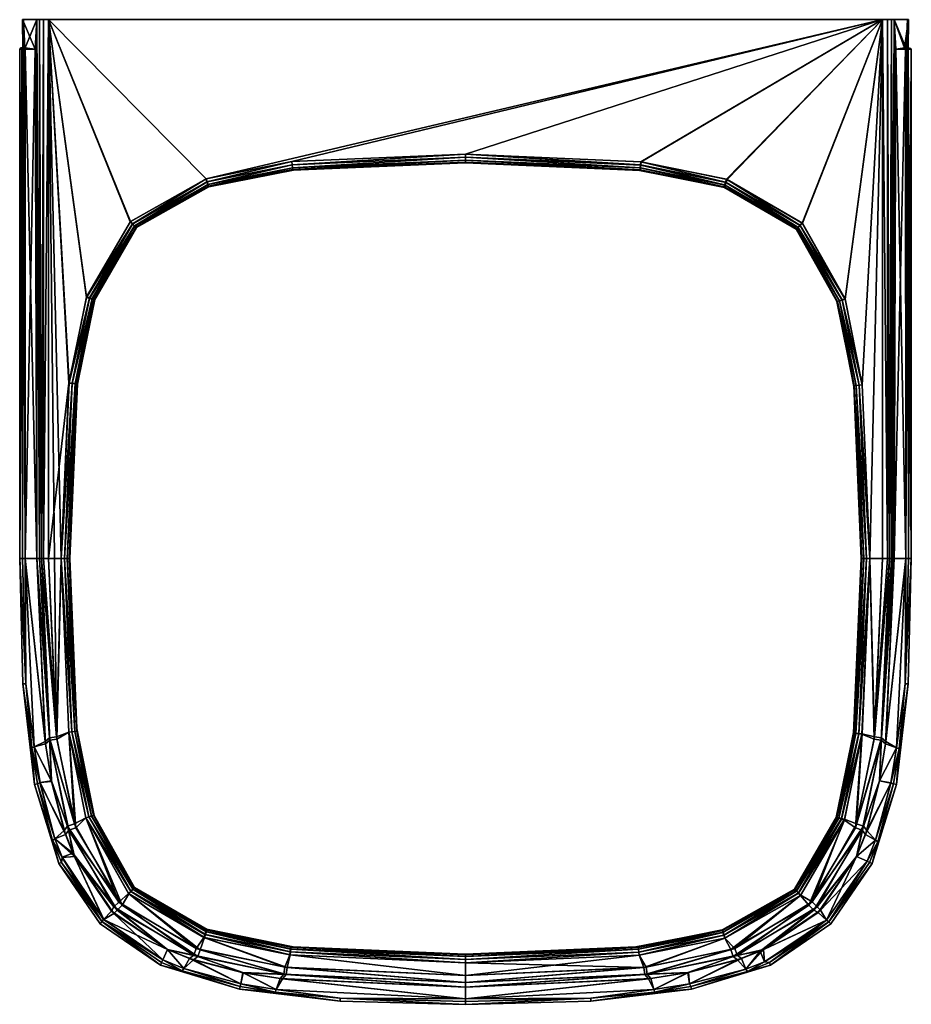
# Model space of a CAD drawing. Header units: centimetres. Extents: x -5.3 to 5.3, y -5.8 to 5.8.
import ezdxf

# ---------------------------------------------------------------- set-up
doc = ezdxf.new("R2010")
doc.units = ezdxf.units.CM
doc.layers.get('0').update_dxf_attribs({"true_color": 0x5890e1})

msp = doc.modelspace()

# ---------------------------------------------------------------- meshes
at = {"color": 21, "true_color": 0xe39999}
mesh = msp.add_polyface(dxfattribs=at)
corners = [(-4.575, 1.512, 81.655), (-4.578, 1.486, 78.345), (-4.375, 2.498, 78.345), (-4.665, -0.547, 81.655), (-5.256, -0.547, 80), (-5.222, -0.547, 81.178), (-5.233, 5.452, 80.972), (-4.917, 5.804, 81.756), (-4.766, -0.547, 81.756), (-4.674, 1.524, 81.756), (-5.073, 5.457, 81.619), (-5.19, -0.547, 81.326), (-5.056, -0.547, 81.664), (-4.766, -0.547, 78.244), (-4.917, -0.547, 78.244), (-4.675, 1.52, 78.244), (-4.917, 5.804, 78.244), (-5.19, -0.547, 78.674), (-5.19, 5.456, 78.674), (-5.056, -0.547, 78.336), (-4.372, 2.506, 81.655), (-3.881, 3.352, 78.345), (-4.823, -2.651, 81.756), (-4.665, -0.547, 78.345), (-4.695, -0.547, 78.274), (-4.729, -0.547, 78.251), (-4.604, 1.511, 78.274), (-4.917, -0.547, 81.756), (-5.221, 5.456, 78.82), (-5.222, -0.547, 78.822), (-4.582, 1.509, 78.308), (-4.382, 2.5, 78.308), (-4.729, -0.547, 81.749), (-4.695, -0.547, 81.726), (-4.604, 1.515, 81.726), (-5.184, -2.024, 81.178), (-4.582, 1.513, 81.692), (-4.379, 2.509, 81.692), (-4.4, 2.515, 81.726), (-4.403, 2.507, 78.274), (-3.888, 3.355, 78.308), (-5.184, -2.024, 78.822), (-5, -0.547, 78.269), (-5.023, -0.547, 78.288), (-5.023, 5.804, 78.288), (-5.023, -0.547, 81.712), (-5, -0.547, 81.731), (-5.023, 5.804, 81.712), (-5.211, 5.456, 81.253), (-5.208, 5.456, 78.731), (-4.638, 1.515, 78.251), (-4.638, 1.519, 81.749), (-4.435, 2.517, 78.251), (-4.432, 2.526, 81.749), (-4.672, -0.547, 78.308), (-4.672, -0.547, 81.692), (-5.056, 5.804, 81.664), (-5.056, 5.804, 78.336), (-4.974, -0.547, 78.256), (-4.974, -0.547, 81.744), (-4.974, 5.804, 81.744), (-4.974, 5.804, 78.256), (-4.467, 2.537, 81.756), (-4.47, 2.528, 78.244)]
mesh.append_faces([[corners[k] for k in face] for face in [(0, 1, 2), (3, 1, 0), (4, 5, 6), (7, 8, 9), (10, 11, 12), (13, 14, 15), (16, 15, 14), (17, 18, 19), (20, 2, 21), (7, 22, 8), (3, 23, 1), (24, 25, 26), (20, 0, 2), (7, 27, 22), (4, 28, 29), (30, 24, 26), (30, 26, 31), (32, 33, 34), (5, 4, 35), (36, 37, 34), (34, 33, 36), (38, 34, 37), (31, 26, 39), (40, 31, 39), (29, 41, 4), (42, 43, 44), (45, 46, 47), (5, 35, 11), (48, 5, 11), (29, 17, 41), (17, 29, 49), (26, 25, 50), (39, 26, 50), (51, 32, 34), (38, 51, 34), (39, 50, 52), (53, 51, 38), (54, 24, 30), (33, 55, 36), (56, 12, 45), (57, 43, 19), (16, 14, 58), (36, 55, 0), (0, 20, 36), (37, 36, 20), (1, 30, 2), (1, 54, 30), (30, 31, 2), (21, 2, 31), (59, 27, 7), (8, 32, 51), (25, 13, 50), (52, 50, 15), (50, 13, 15), (23, 54, 1), (55, 3, 0), (46, 59, 60), (58, 42, 61), (9, 53, 62), (52, 15, 63), (8, 51, 9), (51, 53, 9)]], dxfattribs={"color": 21})
mesh = msp.add_polyface(dxfattribs=at)
corners = [(-4.675, 1.52, 78.244), (-4.917, 5.804, 78.244), (-4.47, 2.528, 78.244), (-5.256, -0.547, 80), (-5.255, 5.458, 80), (-5.221, 5.456, 78.82), (-4.974, 5.804, 78.256), (-5.222, 5.804, 78.822), (-5.212, 5.804, 81.253), (-5.056, 5.804, 78.336), (-5.056, -0.547, 78.336), (-5.073, 5.458, 78.381), (-4.917, 5.804, 81.756), (-4.467, 2.537, 81.756), (-3.951, 3.425, 81.756), (-5.212, 5.47, 81.178), (-5.056, -0.547, 81.664), (-5.056, 5.804, 81.664), (-5.073, 5.457, 81.619), (-3.954, 3.422, 78.244), (-5.22, 5.473, 79.196), (-4.674, 1.524, 81.756), (-5.195, 5.466, 81.298), (-5.233, 5.452, 80.972), (-5.241, 5.472, 80), (-3.885, 3.358, 81.692), (-4.4, 2.515, 81.726), (-4.379, 2.509, 81.692), (-3.888, 3.355, 78.308), (-4.403, 2.507, 78.274), (-3.904, 3.371, 78.274), (-3.901, 3.374, 81.726), (-4.974, -0.547, 81.744), (-4.974, 5.804, 81.744), (-5.197, 5.47, 78.734), (-5.19, 5.456, 78.674), (-5, -0.547, 78.269), (-5.023, 5.804, 78.288), (-5.222, -0.547, 78.822), (-5.208, 5.456, 78.731), (-5.211, 5.456, 81.253), (-5.222, -0.547, 81.178), (-5.22, 5.458, 81.178), (-5.023, -0.547, 81.712), (-5.023, 5.804, 81.712), (-5.199, 5.452, 81.3), (-5.19, -0.547, 81.326), (-4.435, 2.517, 78.251), (-4.432, 2.526, 81.749), (-4.974, -0.547, 78.256), (-3.925, 3.398, 81.749), (-3.928, 3.395, 78.251), (-5, -0.547, 81.731), (-5.023, -0.547, 78.288), (-4.372, 2.506, 81.655), (-5.19, -0.547, 78.674)]
mesh.append_faces([[corners[k] for k in face] for face in [(0, 1, 2), (3, 4, 5), (6, 7, 8), (9, 10, 11), (12, 13, 14), (7, 15, 8), (16, 17, 18), (19, 2, 1), (7, 9, 11), (7, 20, 15), (12, 21, 13), (6, 8, 17), (8, 22, 17), (3, 23, 4), (20, 24, 15), (25, 26, 27), (28, 29, 30), (31, 26, 25), (32, 12, 33), (6, 33, 12), (7, 11, 34), (10, 35, 11), (6, 9, 7), (36, 37, 6), (38, 5, 39), (7, 34, 5), (8, 15, 40), (41, 40, 42), (17, 43, 44), (6, 17, 44), (34, 11, 35), (5, 34, 39), (4, 42, 15), (15, 42, 40), (18, 45, 46), (17, 22, 18), (30, 29, 47), (26, 31, 48), (1, 49, 6), (50, 48, 31), (30, 47, 51), (6, 44, 33), (52, 33, 44), (9, 37, 53), (6, 37, 9), (24, 20, 5), (7, 5, 20), (46, 45, 40), (8, 40, 22), (54, 25, 27), (24, 4, 15), (5, 4, 24), (34, 35, 39), (35, 55, 39), (23, 42, 4), (41, 42, 23), (22, 45, 18), (40, 45, 22), (48, 50, 13), (51, 47, 2), (13, 50, 14), (51, 2, 19)]], dxfattribs={"color": 21})
mesh = msp.add_polyface(dxfattribs=at)
corners = [(4.917, 5.804, 78.244), (-3.058, 3.929, 78.244), (-4.917, 5.804, 78.244), (4.917, 5.804, 81.756), (-4.917, 5.804, 81.756), (-3.059, 3.928, 81.756), (-4.974, 5.804, 78.256), (-3.951, 3.425, 81.756), (-3.885, 3.358, 81.692), (-3.881, 3.352, 78.345), (-3.028, 3.833, 81.655), (-3.954, 3.422, 78.244), (-3.027, 3.833, 78.345), (-4.372, 2.506, 81.655), (0, 4.118, 81.655), (-2.037, 4.03, 81.655), (-2.007, 4.033, 78.345), (0, 4.118, 78.345), (-2.049, 4.13, 81.756), (-3.031, 3.84, 81.692), (-2.041, 4.059, 81.726), (-3.037, 3.861, 81.726), (-3.888, 3.355, 78.308), (-3.036, 3.861, 78.274), (-3.029, 3.84, 78.308), (-2.04, 4.059, 78.274), (-2.038, 4.037, 81.692), (0, 4.147, 81.726), (-2.037, 4.037, 78.308), (0, 4.147, 78.274), (0, 4.182, 81.749), (-3.904, 3.371, 78.274), (0, 4.182, 78.251), (-3.901, 3.374, 81.726), (-2.045, 4.093, 81.749), (-3.048, 3.893, 81.749), (-3.047, 3.894, 78.251), (-2.044, 4.093, 78.251), (0, 4.125, 81.692), (0, 4.125, 78.308), (-3.925, 3.398, 81.749), (-3.928, 3.395, 78.251), (-4.382, 2.5, 78.308), (-2.048, 4.13, 78.244), (0, 4.218, 81.756), (0, 4.218, 78.244)]
mesh.append_faces([[corners[k] for k in face] for face in [(0, 1, 2), (3, 4, 5), (6, 4, 3), (4, 7, 5), (8, 9, 10), (11, 2, 1), (9, 12, 10), (8, 13, 9), (14, 15, 16), (15, 12, 16), (14, 16, 17), (15, 10, 12), (3, 5, 18), (19, 20, 21), (8, 19, 21), (22, 23, 24), (23, 25, 24), (26, 20, 19), (26, 27, 20), (28, 24, 25), (25, 29, 28), (27, 30, 20), (31, 23, 22), (32, 29, 25), (8, 21, 33), (21, 34, 35), (33, 21, 35), (36, 37, 23), (23, 31, 36), (20, 30, 34), (21, 20, 34), (37, 32, 25), (23, 37, 25), (38, 27, 26), (6, 0, 2), (29, 39, 28), (33, 35, 40), (41, 36, 31), (15, 26, 10), (15, 38, 26), (26, 19, 10), (8, 10, 19), (28, 39, 16), (16, 12, 28), (12, 9, 24), (24, 28, 12), (14, 38, 15), (9, 42, 22), (22, 24, 9), (35, 18, 5), (40, 35, 5), (43, 36, 1), (36, 41, 1), (40, 5, 7), (30, 44, 34), (35, 34, 18), (34, 44, 18), (45, 32, 37), (45, 37, 43), (37, 36, 43), (1, 41, 11), (39, 17, 16)]], dxfattribs={"color": 21})
mesh = msp.add_polyface(dxfattribs=at)
corners = [(0, 4.118, 81.655), (2.033, 4.031, 78.345), (2.059, 4.027, 81.655), (0, 4.118, 78.345), (4.917, 5.804, 78.244), (2.067, 4.128, 78.244), (0, 4.218, 78.244), (4.917, 5.804, 81.756), (0, 4.218, 81.756), (2.071, 4.127, 81.756), (-4.974, 5.804, 78.256), (5.212, 5.804, 81.253), (5.222, 5.804, 78.822), (3.054, 3.825, 81.655), (3.045, 3.828, 78.345), (3.899, 3.334, 78.345), (-2.049, 4.13, 81.756), (-2.048, 4.13, 78.244), (-3.058, 3.929, 78.244), (3.076, 3.923, 78.244), (5.056, 5.804, 78.336), (3.085, 3.92, 81.756), (5.056, 5.804, 81.664), (4.974, 5.804, 81.744), (4.974, 5.804, 78.256), (0, 4.147, 81.726), (2.06, 4.034, 81.692), (2.063, 4.057, 81.726), (3.056, 3.831, 81.692), (2.056, 4.035, 78.308), (2.059, 4.057, 78.274), (3.047, 3.834, 78.308), (0, 4.147, 78.274), (3.905, 3.338, 81.692), (3.063, 3.853, 81.726), (3.902, 3.341, 78.308), (3.054, 3.856, 78.274), (0, 4.182, 81.749), (0, 4.182, 78.251), (5.023, 5.804, 81.712), (5.023, 5.804, 78.288), (2.063, 4.091, 78.251), (2.067, 4.09, 81.749), (3.064, 3.888, 78.251), (3.918, 3.357, 78.274), (3.921, 3.354, 81.726), (3.073, 3.885, 81.749), (0, 4.125, 81.692), (0, 4.125, 78.308), (3.942, 3.381, 78.251), (3.945, 3.377, 81.749)]
mesh.append_faces([[corners[k] for k in face] for face in [(0, 1, 2), (0, 3, 1), (4, 5, 6), (7, 8, 9), (10, 11, 12), (13, 14, 15), (7, 16, 8), (4, 17, 18), (4, 19, 5), (2, 1, 14), (10, 12, 20), (13, 2, 14), (7, 9, 21), (4, 6, 17), (10, 22, 11), (10, 7, 23), (10, 24, 4), (25, 26, 27), (26, 28, 27), (29, 30, 31), (29, 32, 30), (33, 34, 28), (34, 27, 28), (35, 31, 36), (31, 30, 36), (25, 27, 37), (32, 38, 30), (10, 39, 22), (10, 20, 40), (30, 38, 41), (36, 30, 41), (42, 27, 34), (37, 27, 42), (36, 41, 43), (44, 36, 43), (34, 45, 46), (46, 42, 34), (25, 47, 26), (48, 32, 29), (10, 40, 24), (10, 23, 39), (47, 2, 26), (26, 2, 13), (13, 28, 26), (33, 28, 13), (1, 29, 14), (1, 48, 29), (15, 14, 31), (29, 31, 14), (0, 2, 47), (15, 31, 35), (43, 5, 19), (49, 43, 19), (9, 46, 21), (46, 50, 21), (8, 37, 42), (38, 6, 41), (9, 42, 46), (9, 8, 42), (43, 41, 5), (41, 6, 5), (3, 48, 1)]], dxfattribs={"color": 21})
mesh = msp.add_polyface(dxfattribs=at)
corners = [(5.256, -0.547, 80), (5.221, 5.456, 78.82), (5.256, 5.454, 80), (4.917, 5.804, 78.244), (4.476, 2.51, 78.244), (3.969, 3.406, 78.244), (3.905, 3.338, 81.692), (3.054, 3.825, 81.655), (3.899, 3.334, 78.345), (4.917, 5.804, 81.756), (3.085, 3.92, 81.756), (3.972, 3.403, 81.756), (3.076, 3.923, 78.244), (5.212, 5.804, 81.253), (5.212, 5.47, 81.178), (5.222, 5.804, 78.822), (5.056, 5.804, 81.664), (5.056, -0.547, 81.664), (5.073, 5.457, 81.619), (4.476, 2.512, 81.756), (4.38, 2.481, 81.655), (5.056, 5.804, 78.336), (5.073, 5.458, 78.381), (5.056, -0.547, 78.336), (5.221, 5.471, 79.048), (4.677, 1.501, 78.244), (5.177, 5.472, 78.679), (4.677, 1.501, 81.756), (5.195, 5.466, 81.298), (5.251, 5.466, 80), (5.222, -0.547, 81.178), (5.22, 5.458, 81.178), (4.974, -0.547, 81.744), (4.974, 5.804, 81.744), (4.974, -0.547, 78.256), (4.974, 5.804, 78.256), (3.918, 3.357, 78.274), (4.408, 2.489, 78.274), (3.902, 3.341, 78.308), (3.054, 3.856, 78.274), (3.921, 3.354, 81.726), (3.063, 3.853, 81.726), (4.408, 2.49, 81.726), (5.215, 5.466, 78.802), (5.189, 5.458, 78.674), (5.214, 5.452, 78.761), (5.19, -0.547, 78.674), (5.211, 5.456, 81.255), (5.023, 5.804, 81.712), (5.023, -0.547, 81.712), (5.023, 5.804, 78.288), (5.042, -0.547, 78.311), (5.199, 5.452, 81.3), (5.19, -0.547, 81.326), (4.441, 2.499, 78.251), (3.073, 3.885, 81.749), (3.945, 3.377, 81.749), (4.441, 2.5, 81.749), (3.064, 3.888, 78.251), (3.942, 3.381, 78.251), (5, -0.547, 78.269), (5, -0.547, 81.731), (5.222, -0.547, 78.822), (4.387, 2.482, 78.308)]
mesh.append_faces([[corners[k] for k in face] for face in [(0, 1, 2), (3, 4, 5), (6, 7, 8), (9, 10, 11), (3, 5, 12), (13, 14, 15), (16, 17, 18), (9, 11, 19), (6, 8, 20), (21, 22, 23), (15, 14, 24), (3, 25, 4), (21, 15, 26), (9, 19, 27), (16, 28, 13), (14, 29, 24), (30, 2, 31), (9, 32, 33), (34, 3, 35), (36, 37, 38), (38, 39, 36), (40, 41, 6), (6, 42, 40), (15, 43, 26), (44, 45, 46), (43, 44, 26), (44, 23, 22), (13, 47, 14), (31, 47, 30), (16, 48, 49), (50, 21, 51), (2, 1, 24), (15, 24, 1), (52, 18, 53), (16, 18, 28), (37, 36, 54), (47, 31, 14), (29, 14, 31), (21, 26, 22), (22, 26, 44), (55, 40, 56), (40, 57, 56), (36, 58, 59), (59, 54, 36), (60, 35, 50), (61, 48, 33), (13, 28, 47), (53, 47, 52), (45, 44, 1), (62, 45, 1), (38, 63, 8), (29, 2, 24), (2, 29, 31), (1, 44, 43), (15, 1, 43), (18, 52, 28), (28, 52, 47), (56, 57, 19), (54, 59, 4), (10, 56, 11), (56, 19, 11), (4, 59, 5), (59, 12, 5)]], dxfattribs={"color": 21})
mesh = msp.add_polyface(dxfattribs=at)
corners = [(4.665, -0.547, 81.655), (4.577, 1.49, 81.655), (4.581, 1.46, 78.345), (4.917, 5.804, 78.244), (4.917, -0.547, 78.244), (4.766, -0.547, 78.244), (5.222, -0.547, 81.178), (5.256, -0.547, 80), (5.256, 5.454, 80), (4.917, 5.804, 81.756), (4.677, 1.501, 81.756), (4.766, -0.547, 81.756), (3.899, 3.334, 78.345), (4.381, 2.48, 78.345), (4.38, 2.481, 81.655), (5.189, 5.458, 78.674), (5.19, -0.547, 78.674), (5.056, -0.547, 78.336), (5.19, -0.547, 81.326), (5.073, 5.457, 81.619), (5.056, -0.547, 81.664), (4.917, -0.547, 81.756), (4.665, -0.547, 78.345), (4.677, 1.501, 78.244), (4.974, -0.547, 78.256), (4.974, -0.547, 81.744), (5.222, -0.547, 78.822), (5.221, 5.456, 78.82), (4.695, -0.547, 81.726), (4.729, -0.547, 81.749), (4.606, 1.493, 81.726), (5.184, -2.024, 81.178), (4.729, -0.547, 78.251), (4.695, -0.547, 78.274), (4.607, 1.493, 78.274), (4.584, 1.491, 81.692), (4.387, 2.483, 81.692), (4.584, 1.49, 78.308), (4.387, 2.482, 78.308), (4.408, 2.49, 81.726), (3.905, 3.338, 81.692), (4.408, 2.489, 78.274), (3.902, 3.341, 78.308), (5, -0.547, 81.731), (5.023, -0.547, 81.712), (5.023, 5.804, 81.712), (5.042, -0.547, 78.311), (5, -0.547, 78.269), (5.023, 5.804, 78.288), (5.211, 5.456, 81.255), (5.214, 5.452, 78.761), (4.64, 1.497, 81.749), (4.64, 1.497, 78.251), (3.921, 3.354, 81.726), (4.441, 2.5, 81.749), (4.441, 2.499, 78.251), (4.672, -0.547, 81.692), (4.672, -0.547, 78.308), (5.056, 5.804, 81.664), (5.056, 5.804, 78.336), (4.974, 5.804, 81.744), (4.974, 5.804, 78.256), (4.476, 2.512, 81.756), (4.476, 2.51, 78.244)]
mesh.append_faces([[corners[k] for k in face] for face in [(0, 1, 2), (3, 4, 5), (6, 7, 8), (9, 10, 11), (12, 13, 14), (15, 16, 17), (18, 19, 20), (11, 21, 9), (1, 13, 2), (0, 2, 22), (3, 5, 23), (1, 14, 13), (24, 4, 3), (9, 21, 25), (7, 26, 27), (28, 29, 30), (7, 6, 31), (32, 33, 34), (28, 30, 35), (30, 36, 35), (34, 33, 37), (37, 38, 34), (39, 40, 36), (36, 30, 39), (41, 34, 38), (42, 41, 38), (43, 44, 45), (46, 47, 48), (6, 18, 31), (18, 6, 49), (16, 50, 26), (30, 29, 51), (39, 30, 51), (41, 52, 34), (52, 32, 34), (53, 39, 54), (39, 51, 54), (55, 52, 41), (28, 35, 56), (33, 57, 37), (58, 44, 20), (56, 35, 1), (14, 1, 35), (14, 35, 36), (36, 40, 14), (2, 13, 37), (37, 57, 2), (13, 12, 38), (38, 37, 13), (29, 11, 51), (5, 32, 52), (56, 1, 0), (46, 59, 17), (25, 43, 60), (47, 24, 61), (54, 10, 62), (23, 55, 63), (5, 52, 23), (52, 55, 23), (51, 11, 10), (54, 51, 10), (57, 22, 2)]], dxfattribs={"color": 21})
mesh = msp.add_polyface(dxfattribs=at)
corners = [(-4.665, -0.547, 78.345), (-4.581, -2.554, 81.655), (-4.581, -2.554, 78.345), (-4.665, -0.547, 81.655), (-4.766, -0.547, 81.756), (-4.823, -2.651, 81.756), (-4.677, -2.596, 81.756), (-4.956, -2.705, 81.664), (-5.19, -0.547, 81.326), (-5.084, -2.768, 81.326), (-5.114, -2.78, 81.178), (-5.184, -2.024, 81.178), (-5.219, -2.026, 80), (-4.381, -3.575, 78.345), (-4.952, -2.734, 78.336), (-5.084, -2.768, 78.674), (-5.19, -0.547, 78.674), (-5.08, -3.211, 80), (-5.114, -2.78, 78.822), (-4.917, -0.547, 78.244), (-4.766, -0.547, 78.244), (-4.819, -2.679, 78.244), (-5.056, -0.547, 78.336), (-5.056, -0.547, 81.664), (-5.184, -2.024, 78.822), (-4.584, -2.585, 78.308), (-4.387, -3.577, 78.308), (-4.607, -2.587, 78.274), (-4.695, -0.547, 78.274), (-4.584, -2.585, 81.692), (-4.695, -0.547, 81.726), (-4.606, -2.588, 81.726), (-4.387, -3.578, 81.692), (-4.729, -0.547, 81.749), (-4.677, -2.595, 78.244), (-4.729, -0.547, 78.251), (-5.023, -0.547, 78.288), (-5, -0.547, 78.269), (-4.902, -2.689, 78.269), (-4.882, -3.176, 81.664), (-4.906, -2.661, 81.731), (-5, -0.547, 81.731), (-5.023, -0.547, 81.712), (-4.883, -3.171, 78.336), (-5.256, -0.547, 80), (-5.017, -3.187, 81.326), (-5.016, -3.189, 78.674), (-4.64, -2.592, 81.749), (-4.408, -3.585, 81.726), (-4.64, -2.591, 78.251), (-4.408, -3.583, 78.274), (-4.672, -0.547, 78.308), (-4.672, -0.547, 81.692), (-4.974, -0.547, 78.256), (-4.38, -3.576, 81.655), (-4.917, -0.547, 81.756), (-4.974, -0.547, 81.744), (-4.441, -3.594, 78.251), (-4.441, -3.595, 81.749)]
mesh.append_faces([[corners[k] for k in face] for face in [(0, 1, 2), (0, 3, 1), (4, 5, 6), (7, 8, 9), (10, 11, 12), (13, 2, 1), (14, 15, 16), (17, 12, 18), (19, 20, 21), (22, 14, 16), (23, 8, 7), (12, 24, 18), (25, 26, 27), (28, 25, 27), (10, 12, 17), (29, 30, 31), (29, 31, 32), (30, 33, 31), (8, 11, 9), (34, 21, 20), (28, 27, 35), (24, 16, 15), (36, 37, 38), (39, 7, 9), (40, 41, 42), (14, 43, 15), (11, 44, 12), (44, 24, 12), (41, 40, 5), (38, 37, 21), (45, 9, 10), (9, 11, 10), (18, 24, 15), (18, 15, 46), (40, 7, 39), (23, 7, 40), (38, 14, 22), (43, 14, 38), (31, 33, 47), (48, 31, 47), (49, 27, 50), (35, 27, 49), (28, 51, 25), (52, 30, 29), (23, 40, 42), (36, 38, 22), (19, 21, 53), (1, 29, 54), (1, 52, 29), (55, 56, 5), (51, 2, 25), (25, 2, 13), (33, 4, 47), (20, 35, 49), (34, 49, 57), (34, 20, 49), (58, 47, 6), (47, 4, 6), (0, 2, 51), (3, 52, 1), (5, 56, 41), (21, 37, 53)]], dxfattribs={"color": 21})
mesh = msp.add_polyface(dxfattribs=at)
corners = [(4.665, -0.547, 81.655), (4.665, -0.547, 78.345), (4.578, -2.58, 78.345), (4.575, -2.607, 81.655), (4.766, -0.547, 78.244), (4.823, -2.651, 78.244), (4.675, -2.614, 78.244), (4.883, -3.168, 78.336), (4.956, -2.705, 78.336), (5.082, -2.781, 78.674), (4.674, -2.618, 81.756), (4.819, -2.679, 81.756), (4.766, -0.547, 81.756), (4.952, -2.733, 81.664), (5.082, -2.781, 81.326), (5.19, -0.547, 81.326), (5.184, -2.024, 81.178), (5.112, -2.793, 81.178), (5.219, -2.026, 80), (4.375, -3.592, 78.345), (5.112, -2.793, 78.822), (5.08, -3.211, 80), (5.19, -0.547, 78.674), (5.056, -0.547, 78.336), (5.056, -0.547, 81.664), (5.184, -2.024, 78.822), (4.729, -0.547, 81.749), (4.695, -0.547, 81.726), (4.604, -2.61, 81.726), (4.582, -2.607, 81.692), (4.379, -3.603, 81.692), (4.582, -2.603, 78.308), (4.604, -2.606, 78.274), (4.382, -3.594, 78.308), (4.695, -0.547, 78.274), (4.729, -0.547, 78.251), (5.256, -0.547, 80), (5.222, -0.547, 78.822), (4.883, -3.171, 81.664), (4.902, -2.689, 81.731), (5.023, -0.547, 81.712), (5, -0.547, 81.731), (5.042, -0.547, 78.311), (4.906, -2.661, 78.269), (5, -0.547, 78.269), (5.016, -3.194, 81.326), (5.015, -3.195, 78.674), (4.403, -3.601, 78.274), (4.638, -2.61, 78.251), (4.638, -2.614, 81.749), (4.672, -0.547, 81.692), (4.672, -0.547, 78.308), (4.917, -0.547, 81.756), (4.974, -0.547, 81.744), (4.917, -0.547, 78.244), (4.974, -0.547, 78.256), (4.372, -3.601, 81.655)]
mesh.append_faces([[corners[k] for k in face] for face in [(0, 1, 2), (0, 2, 3), (4, 5, 6), (7, 8, 9), (10, 11, 12), (13, 14, 15), (16, 17, 18), (3, 2, 19), (20, 18, 21), (8, 22, 9), (23, 22, 8), (24, 13, 15), (18, 17, 21), (18, 20, 25), (26, 27, 28), (28, 27, 29), (29, 30, 28), (31, 32, 33), (31, 34, 32), (16, 15, 14), (34, 35, 32), (36, 25, 37), (22, 25, 9), (13, 38, 14), (39, 40, 41), (42, 43, 44), (41, 11, 39), (43, 5, 44), (36, 18, 25), (36, 16, 18), (17, 16, 14), (17, 14, 45), (46, 9, 20), (9, 25, 20), (37, 25, 22), (8, 43, 23), (7, 43, 8), (13, 24, 39), (38, 13, 39), (47, 32, 48), (32, 35, 48), (49, 26, 28), (27, 50, 29), (51, 34, 31), (24, 40, 39), (52, 12, 11), (52, 11, 53), (5, 4, 54), (54, 55, 5), (3, 56, 29), (29, 50, 3), (2, 51, 31), (2, 31, 19), (12, 26, 49), (35, 4, 48), (50, 0, 3), (48, 4, 6), (12, 49, 10), (43, 42, 23), (11, 41, 53), (5, 55, 44), (1, 51, 2)]], dxfattribs={"color": 21})
mesh = msp.add_polyface(dxfattribs=at)
corners = [(-4.868, -3.871, 78.822), (-5.08, -3.211, 80), (-5.046, -3.204, 78.822), (-4.794, -4.145, 80), (-4.868, -3.871, 81.178), (-4.086, -4.598, 81.756), (-4.476, -3.606, 81.756), (-4.612, -3.676, 81.756), (-3.901, -4.426, 78.345), (-4.381, -3.575, 78.345), (-4.38, -3.576, 81.655), (-4.596, -3.723, 78.244), (-4.476, -3.605, 78.244), (-4.05, -4.633, 78.244), (-4.841, -3.853, 78.674), (-5.016, -3.189, 78.674), (-4.716, -3.802, 78.336), (-4.677, -2.596, 81.756), (-4.823, -2.651, 81.756), (-4.732, -3.755, 81.664), (-4.882, -3.176, 81.664), (-5.017, -3.187, 81.326), (-4.819, -2.679, 78.244), (-4.677, -2.595, 78.244), (-4.883, -3.171, 78.336), (-4.841, -3.853, 81.326), (-4.581, -2.554, 81.655), (-5.046, -3.204, 81.178), (-4.691, -3.702, 81.731), (-3.905, -4.432, 81.692), (-4.387, -3.578, 81.692), (-4.408, -3.585, 81.726), (-4.606, -2.588, 81.726), (-3.902, -4.435, 78.308), (-4.408, -3.583, 78.274), (-4.387, -3.577, 78.308), (-4.607, -2.587, 78.274), (-4.675, -3.75, 78.269), (-4.906, -2.661, 81.731), (-4.902, -2.689, 78.269), (-5.084, -2.768, 78.674), (-5.114, -2.78, 78.822), (-5.084, -2.768, 81.326), (-5.114, -2.78, 81.178), (-4.63, -4.02, 78.336), (-4.754, -4.071, 78.674), (-4.611, -4.061, 81.664), (-4.754, -4.073, 81.326), (-4.762, -4.131, 81.178), (-4.762, -4.131, 78.822), (-4.64, -2.592, 81.749), (-4.441, -3.595, 81.749), (-3.921, -4.448, 81.726), (-3.918, -4.451, 78.274), (-4.441, -3.594, 78.251), (-4.64, -2.591, 78.251), (-4.584, -2.585, 81.692), (-4.584, -2.585, 78.308), (-3.942, -4.475, 78.251), (-3.945, -4.472, 81.749)]
mesh.append_faces([[corners[k] for k in face] for face in [(0, 1, 2), (1, 3, 4), (5, 6, 7), (8, 9, 10), (11, 12, 13), (14, 15, 16), (7, 17, 18), (19, 20, 21), (22, 23, 11), (16, 15, 24), (19, 21, 25), (12, 11, 23), (9, 26, 10), (17, 7, 6), (27, 1, 4), (28, 20, 19), (0, 3, 1), (29, 30, 31), (30, 32, 31), (33, 34, 35), (34, 36, 35), (16, 24, 37), (20, 28, 38), (37, 24, 39), (24, 15, 40), (1, 41, 2), (20, 42, 21), (27, 43, 1), (14, 44, 45), (46, 25, 47), (38, 7, 18), (11, 39, 22), (46, 19, 25), (46, 28, 19), (47, 25, 4), (25, 27, 4), (0, 2, 14), (0, 14, 45), (11, 13, 37), (11, 37, 39), (28, 5, 7), (38, 28, 7), (16, 37, 44), (14, 16, 44), (21, 43, 27), (25, 21, 27), (2, 15, 14), (2, 41, 15), (47, 4, 48), (49, 0, 45), (31, 50, 51), (52, 31, 51), (34, 53, 54), (54, 55, 34), (29, 10, 30), (56, 30, 10), (9, 35, 57), (8, 35, 9), (23, 54, 12), (54, 58, 12), (51, 17, 6), (59, 51, 6)]], dxfattribs={"color": 21})
mesh = msp.add_polyface(dxfattribs=at)
corners = [(4.862, -3.887, 78.822), (5.08, -3.211, 80), (4.794, -4.145, 80), (5.046, -3.204, 78.822), (4.835, -3.869, 81.326), (5.016, -3.194, 81.326), (4.716, -3.802, 81.664), (4.372, -3.601, 81.655), (4.375, -3.592, 78.345), (3.881, -4.447, 78.345), (4.086, -4.597, 78.244), (4.47, -3.623, 78.244), (4.612, -3.676, 78.244), (4.819, -2.679, 81.756), (4.674, -2.618, 81.756), (4.597, -3.723, 81.756), (4.883, -3.171, 81.664), (4.675, -2.614, 78.244), (4.823, -2.651, 78.244), (4.467, -3.632, 81.756), (4.05, -4.633, 81.756), (4.732, -3.755, 78.336), (5.015, -3.195, 78.674), (4.835, -3.869, 78.674), (4.575, -2.607, 81.655), (5.046, -3.204, 81.178), (4.862, -3.887, 81.178), (4.883, -3.168, 78.336), (4.4, -3.61, 81.726), (4.604, -2.61, 81.726), (4.379, -3.603, 81.692), (3.885, -4.453, 81.692), (4.382, -3.594, 78.308), (4.604, -2.606, 78.274), (4.403, -3.601, 78.274), (3.888, -4.45, 78.308), (4.675, -3.75, 81.731), (4.902, -2.689, 81.731), (4.692, -3.702, 78.269), (4.906, -2.661, 78.269), (4.611, -4.061, 78.336), (4.734, -4.117, 78.674), (5.112, -2.793, 78.822), (5.082, -2.781, 78.674), (5.112, -2.793, 81.178), (5.082, -2.781, 81.326), (4.611, -4.061, 81.664), (4.734, -4.117, 81.326), (4.638, -2.614, 81.749), (3.904, -4.466, 78.274), (4.435, -3.612, 78.251), (4.638, -2.61, 78.251), (3.901, -4.468, 81.726), (4.432, -3.62, 81.749), (4.582, -2.607, 81.692), (4.582, -2.603, 78.308), (3.928, -4.49, 78.251), (3.925, -4.493, 81.749)]
mesh.append_faces([[corners[k] for k in face] for face in [(0, 1, 2), (0, 3, 1), (4, 5, 6), (7, 8, 9), (10, 11, 12), (13, 14, 15), (6, 5, 16), (12, 17, 18), (15, 19, 20), (21, 22, 23), (17, 12, 11), (7, 24, 8), (19, 15, 14), (1, 25, 26), (21, 27, 22), (2, 1, 26), (28, 29, 30), (31, 28, 30), (32, 33, 34), (35, 32, 34), (6, 16, 36), (16, 37, 36), (27, 21, 38), (27, 38, 39), (40, 23, 41), (1, 3, 42), (27, 43, 22), (44, 25, 1), (16, 5, 45), (4, 46, 47), (37, 13, 15), (12, 18, 39), (40, 21, 23), (40, 38, 21), (6, 36, 46), (4, 6, 46), (26, 4, 47), (26, 25, 4), (10, 12, 38), (38, 12, 39), (36, 37, 15), (36, 15, 20), (23, 3, 0), (41, 23, 0), (22, 42, 3), (23, 22, 3), (25, 5, 4), (25, 44, 5), (28, 48, 29), (49, 34, 50), (34, 51, 50), (28, 52, 53), (53, 48, 28), (30, 54, 7), (7, 31, 30), (55, 32, 8), (9, 8, 32), (56, 50, 11), (50, 17, 11), (14, 53, 19), (53, 57, 19), (50, 51, 17), (48, 53, 14)]], dxfattribs={"color": 21})
mesh = msp.add_polyface(dxfattribs=at)
corners = [(-3.598, -5.341, 80), (-4.286, -4.829, 78.822), (-3.584, -5.309, 78.822), (-4.288, -4.826, 81.178), (-4.762, -4.131, 81.178), (-4.794, -4.145, 80), (-3.905, -4.432, 81.692), (-3.054, -4.919, 81.655), (-3.901, -4.426, 78.345), (-4.308, -4.856, 80), (-4.63, -4.02, 78.336), (-4.266, -4.804, 78.674), (-4.754, -4.071, 78.674), (-4.05, -4.633, 78.244), (-3.969, -4.501, 78.244), (-3.128, -5.16, 78.244), (-4.476, -3.605, 78.244), (-4.38, -3.576, 81.655), (-4.476, -3.606, 81.756), (-4.086, -4.598, 81.756), (-3.972, -4.498, 81.756), (-4.148, -4.732, 78.336), (-3.514, -5.159, 78.336), (-3.57, -5.281, 78.674), (-3.514, -5.159, 81.664), (-4.267, -4.803, 81.326), (-3.57, -5.281, 81.326), (-3.176, -5.144, 81.756), (-4.611, -4.061, 81.664), (-4.754, -4.073, 81.326), (-4.175, -4.705, 81.664), (-4.146, -4.656, 81.731), (-4.691, -3.702, 81.731), (-4.762, -4.131, 78.822), (-3.584, -5.309, 81.178), (-3.918, -4.451, 78.274), (-4.408, -3.583, 78.274), (-3.902, -4.435, 78.308), (-3.054, -4.95, 78.274), (-3.203, -5.223, 81.731), (-3.921, -4.448, 81.726), (-3.063, -4.947, 81.726), (-4.408, -3.585, 81.726), (-4.675, -3.75, 78.269), (-4.108, -4.693, 78.269), (-3.154, -5.239, 78.269), (-3.34, -5.409, 78.822), (-4.868, -3.871, 78.822), (-4.868, -3.871, 81.178), (-3.34, -5.409, 81.178), (-4.441, -3.595, 81.749), (-3.945, -4.472, 81.749), (-3.073, -4.98, 81.749), (-4.441, -3.594, 78.251), (-3.942, -4.475, 78.251), (-3.064, -4.982, 78.251), (-3.047, -4.929, 78.308), (-4.387, -3.577, 78.308), (-3.076, -5.018, 78.244), (-3.085, -5.015, 81.756)]
mesh.append_faces([[corners[k] for k in face] for face in [(0, 1, 2), (3, 4, 5), (6, 7, 8), (9, 3, 5), (10, 11, 12), (3, 9, 0), (13, 14, 15), (14, 13, 16), (8, 17, 6), (18, 19, 20), (21, 22, 23), (24, 25, 26), (27, 20, 19), (21, 23, 11), (10, 21, 11), (25, 28, 29), (30, 25, 24), (25, 30, 28), (28, 31, 32), (5, 33, 1), (3, 0, 34), (35, 36, 37), (37, 38, 35), (24, 39, 31), (40, 41, 6), (6, 42, 40), (43, 44, 10), (44, 45, 22), (46, 0, 2), (1, 9, 5), (9, 1, 0), (47, 33, 5), (5, 4, 48), (0, 49, 34), (44, 22, 21), (21, 10, 44), (24, 31, 30), (28, 30, 31), (3, 25, 29), (25, 3, 26), (1, 11, 23), (1, 33, 11), (43, 13, 44), (13, 45, 44), (31, 19, 32), (39, 19, 31), (2, 23, 46), (2, 1, 23), (49, 26, 34), (26, 3, 34), (3, 29, 4), (33, 12, 11), (40, 50, 51), (51, 52, 40), (53, 35, 54), (35, 55, 54), (37, 8, 56), (8, 37, 57), (16, 54, 14), (54, 58, 14), (59, 51, 20), (51, 18, 20)]], dxfattribs={"color": 21})
mesh = msp.add_polyface(dxfattribs=at)
corners = [(3.598, -5.341, 80), (3.584, -5.309, 78.822), (4.282, -4.833, 78.822), (4.308, -4.856, 80), (4.282, -4.833, 81.178), (3.885, -4.453, 81.692), (4.372, -3.601, 81.655), (3.881, -4.447, 78.345), (4.794, -4.145, 80), (4.762, -4.131, 78.822), (4.05, -4.633, 81.756), (3.951, -4.519, 81.756), (3.129, -5.159, 81.756), (4.257, -4.813, 81.326), (3.514, -5.159, 81.664), (3.525, -5.301, 81.326), (4.467, -3.632, 81.756), (3.176, -5.144, 78.244), (3.954, -4.516, 78.244), (4.086, -4.597, 78.244), (4.47, -3.623, 78.244), (3.028, -4.927, 81.655), (3.473, -5.177, 78.336), (4.257, -4.813, 78.674), (3.524, -5.302, 78.674), (4.611, -4.061, 81.664), (4.734, -4.117, 81.326), (4.184, -4.695, 78.336), (4.611, -4.061, 78.336), (4.734, -4.117, 78.674), (4.158, -4.722, 81.664), (4.146, -4.655, 78.269), (4.692, -3.702, 78.269), (4.109, -4.693, 81.731), (3.155, -5.239, 81.731), (3.584, -5.309, 81.178), (4.762, -4.131, 81.178), (3.888, -4.45, 78.308), (4.403, -3.601, 78.274), (3.904, -4.466, 78.274), (3.036, -4.956, 78.274), (4.675, -3.75, 81.731), (3.037, -4.955, 81.726), (3.901, -4.468, 81.726), (4.4, -3.61, 81.726), (3.203, -5.223, 78.269), (4.862, -3.887, 78.822), (3.324, -5.415, 78.822), (3.324, -5.415, 81.178), (4.862, -3.887, 81.178), (3.925, -4.493, 81.749), (4.432, -3.62, 81.749), (3.048, -4.988, 81.749), (3.928, -4.49, 78.251), (3.047, -4.988, 78.251), (4.435, -3.612, 78.251), (3.029, -4.934, 78.308), (4.382, -3.594, 78.308), (3.058, -5.023, 78.244), (3.059, -5.023, 81.756)]
mesh.append_faces([[corners[k] for k in face] for face in [(0, 1, 2), (3, 4, 0), (5, 6, 7), (8, 2, 9), (10, 11, 12), (4, 3, 8), (13, 14, 15), (11, 10, 16), (17, 18, 19), (20, 19, 18), (5, 7, 21), (22, 23, 24), (25, 13, 26), (27, 28, 29), (27, 29, 23), (22, 27, 23), (30, 13, 25), (13, 30, 14), (28, 31, 32), (14, 33, 34), (4, 35, 0), (4, 8, 36), (37, 38, 39), (39, 40, 37), (25, 41, 33), (5, 42, 43), (43, 44, 5), (22, 45, 31), (46, 8, 9), (2, 3, 0), (3, 2, 8), (47, 1, 0), (0, 35, 48), (8, 49, 36), (22, 31, 27), (28, 27, 31), (25, 33, 30), (14, 30, 33), (15, 4, 13), (26, 13, 4), (23, 2, 1), (2, 23, 29), (31, 45, 19), (31, 19, 32), (33, 41, 10), (33, 10, 34), (2, 29, 9), (29, 46, 9), (36, 49, 26), (36, 26, 4), (15, 35, 4), (24, 23, 1), (50, 51, 43), (43, 52, 50), (53, 54, 39), (39, 55, 53), (37, 56, 7), (7, 57, 37), (58, 53, 18), (53, 20, 18), (16, 50, 11), (50, 59, 11)]], dxfattribs={"color": 21})
mesh = msp.add_polyface(dxfattribs=at)
corners = [(-3.901, -4.426, 78.345), (-3.054, -4.919, 81.655), (-3.045, -4.922, 78.345), (-3.34, -5.409, 78.822), (-2.664, -5.627, 80), (-3.598, -5.341, 80), (-3.322, -5.382, 81.326), (-2.647, -5.563, 81.326), (-3.255, -5.263, 81.664), (-3.076, -5.018, 78.244), (-3.128, -5.16, 78.244), (-3.969, -4.501, 78.244), (-2.624, -5.43, 81.664), (-2.132, -5.367, 81.756), (-3.085, -5.015, 81.756), (-3.176, -5.144, 81.756), (-3.972, -4.498, 81.756), (-3.207, -5.28, 78.336), (-2.648, -5.563, 78.674), (-3.322, -5.382, 78.674), (-2.657, -5.593, 78.822), (-2.033, -5.125, 81.655), (-2.071, -5.222, 81.756), (-2.067, -5.222, 78.244), (-2.104, -5.37, 78.244), (-2.621, -5.431, 78.336), (-2.657, -5.593, 81.178), (-3.34, -5.409, 81.178), (-3.905, -4.432, 81.692), (-3.063, -4.947, 81.726), (-3.056, -4.926, 81.692), (-2.063, -5.151, 81.726), (-3.054, -4.95, 78.274), (-3.902, -4.435, 78.308), (-3.047, -4.929, 78.308), (-2.059, -5.152, 78.274), (-3.203, -5.223, 81.731), (-3.154, -5.239, 78.269), (-3.514, -5.159, 78.336), (-3.57, -5.281, 78.674), (-2.246, -5.659, 78.822), (-2.233, -5.629, 78.674), (-2.114, -5.453, 78.269), (-2.246, -5.659, 81.178), (-2.233, -5.629, 81.326), (-2.142, -5.449, 81.731), (-3.514, -5.159, 81.664), (-3.57, -5.281, 81.326), (-4.086, -4.598, 81.756), (-4.05, -4.633, 78.244), (-3.918, -4.451, 78.274), (-3.064, -4.982, 78.251), (-2.063, -5.185, 78.251), (-3.073, -4.98, 81.749), (-2.067, -5.185, 81.749), (-3.921, -4.448, 81.726), (-2.06, -5.129, 81.692), (-2.056, -5.129, 78.308), (-3.942, -4.475, 78.251), (-3.945, -4.472, 81.749)]
mesh.append_faces([[corners[k] for k in face] for face in [(0, 1, 2), (3, 4, 5), (6, 7, 8), (9, 10, 11), (8, 7, 12), (13, 14, 15), (16, 15, 14), (17, 18, 19), (3, 20, 4), (2, 1, 21), (14, 13, 22), (23, 24, 9), (10, 9, 24), (17, 25, 18), (4, 26, 27), (5, 4, 27), (28, 29, 30), (29, 31, 30), (32, 33, 34), (34, 35, 32), (36, 8, 12), (25, 17, 37), (38, 19, 39), (4, 20, 40), (25, 41, 18), (25, 37, 42), (43, 26, 4), (12, 7, 44), (45, 36, 12), (6, 46, 47), (38, 17, 19), (37, 17, 38), (6, 8, 46), (46, 8, 36), (27, 26, 6), (27, 6, 47), (15, 48, 36), (15, 36, 45), (15, 45, 13), (10, 24, 42), (49, 10, 37), (10, 42, 37), (3, 19, 20), (39, 19, 3), (20, 19, 18), (40, 20, 18), (6, 26, 7), (7, 26, 43), (50, 32, 51), (32, 52, 51), (53, 54, 29), (29, 55, 53), (1, 28, 30), (30, 56, 1), (2, 57, 34), (34, 0, 2), (58, 51, 9), (51, 23, 9), (53, 59, 14), (22, 53, 14), (51, 52, 23), (54, 53, 22)]], dxfattribs={"color": 21})
mesh = msp.add_polyface(dxfattribs=at)
corners = [(3.881, -4.447, 78.345), (3.027, -4.928, 78.345), (3.028, -4.927, 81.655), (3.954, -4.516, 78.244), (3.176, -5.144, 78.244), (3.058, -5.023, 78.244), (3.059, -5.023, 81.756), (3.129, -5.159, 81.756), (3.951, -4.519, 81.756), (3.208, -5.279, 81.664), (2.64, -5.564, 81.326), (3.306, -5.388, 81.326), (3.324, -5.415, 78.822), (3.598, -5.341, 80), (2.664, -5.627, 80), (3.306, -5.388, 78.674), (2.642, -5.564, 78.674), (3.255, -5.263, 78.336), (2.657, -5.593, 78.822), (2.132, -5.367, 78.244), (2.048, -5.224, 78.244), (2.049, -5.224, 81.756), (2.104, -5.37, 81.756), (2.037, -5.125, 81.655), (2.623, -5.43, 78.336), (2.629, -5.429, 81.664), (2.657, -5.593, 81.178), (3.324, -5.415, 81.178), (3.155, -5.239, 81.731), (3.031, -4.934, 81.692), (2.041, -5.154, 81.726), (3.037, -4.955, 81.726), (3.885, -4.453, 81.692), (3.036, -4.956, 78.274), (2.04, -5.154, 78.274), (3.029, -4.934, 78.308), (3.888, -4.45, 78.308), (3.203, -5.223, 78.269), (2.114, -5.453, 81.731), (2.22, -5.631, 78.674), (2.233, -5.661, 78.822), (2.22, -5.631, 81.326), (2.233, -5.661, 81.178), (2.142, -5.449, 78.269), (3.473, -5.177, 78.336), (3.524, -5.302, 78.674), (3.514, -5.159, 81.664), (3.525, -5.301, 81.326), (4.05, -4.633, 81.756), (4.086, -4.597, 78.244), (3.584, -5.309, 81.178), (3.584, -5.309, 78.822), (3.901, -4.468, 81.726), (3.048, -4.988, 81.749), (2.045, -5.188, 81.749), (3.904, -4.466, 78.274), (3.047, -4.988, 78.251), (2.044, -5.188, 78.251), (2.038, -5.132, 81.692), (2.037, -5.132, 78.308), (3.928, -4.49, 78.251), (3.925, -4.493, 81.749)]
mesh.append_faces([[corners[k] for k in face] for face in [(0, 1, 2), (3, 4, 5), (6, 7, 8), (9, 10, 11), (12, 13, 14), (15, 16, 17), (12, 14, 18), (5, 19, 20), (21, 22, 6), (23, 2, 1), (17, 16, 24), (19, 5, 4), (7, 6, 22), (9, 25, 10), (26, 14, 27), (25, 9, 28), (14, 13, 27), (29, 30, 31), (32, 29, 31), (33, 34, 35), (36, 33, 35), (17, 24, 37), (25, 28, 38), (24, 16, 39), (14, 40, 18), (25, 41, 10), (26, 42, 14), (24, 43, 37), (15, 44, 45), (46, 11, 47), (7, 22, 38), (46, 28, 9), (46, 9, 11), (27, 11, 26), (47, 11, 27), (15, 12, 18), (15, 45, 12), (48, 7, 28), (28, 7, 38), (37, 4, 49), (43, 4, 37), (19, 4, 43), (17, 37, 44), (15, 17, 44), (26, 11, 10), (42, 26, 10), (16, 15, 18), (16, 18, 40), (47, 27, 50), (45, 51, 12), (52, 31, 53), (31, 54, 53), (33, 55, 56), (56, 57, 33), (58, 29, 2), (32, 2, 29), (35, 59, 1), (1, 0, 35), (20, 56, 5), (56, 60, 5), (61, 53, 6), (53, 21, 6)]], dxfattribs={"color": 21})
mesh = msp.add_polyface(dxfattribs=at)
corners = [(0, -5.213, 78.345), (-2.033, -5.125, 81.655), (0, -5.213, 81.655), (-1.478, -5.766, 80), (-2.246, -5.659, 78.822), (-1.476, -5.731, 78.822), (-2.104, -5.37, 78.244), (-2.067, -5.222, 78.244), (0, -5.464, 78.244), (0, -5.313, 78.244), (-2.033, -5.125, 78.345), (-2.158, -5.503, 78.336), (0, -5.738, 78.674), (-2.233, -5.629, 78.674), (-2.071, -5.222, 81.756), (0, -5.464, 81.756), (0, -5.313, 81.756), (-2.186, -5.5, 81.664), (-2.233, -5.629, 81.326), (0, -5.738, 81.326), (-2.664, -5.627, 80), (0, -5.603, 78.336), (-3.045, -4.922, 78.345), (0, -5.804, 80), (-1.476, -5.731, 81.178), (0, -5.603, 81.664), (-2.132, -5.367, 81.756), (0, -5.769, 78.822), (-2.246, -5.659, 81.178), (0, -5.769, 81.178), (1.476, -5.731, 81.178), (-2.063, -5.151, 81.726), (0, -5.242, 81.726), (-2.06, -5.129, 81.692), (-3.056, -4.926, 81.692), (0, -5.242, 78.274), (-2.059, -5.152, 78.274), (-2.056, -5.129, 78.308), (-3.047, -4.929, 78.308), (0, -5.276, 81.749), (0, -5.276, 78.251), (-2.114, -5.453, 78.269), (-2.142, -5.449, 81.731), (0, -5.548, 78.269), (0, -5.548, 81.731), (-2.621, -5.431, 78.336), (-2.624, -5.43, 81.664), (-2.647, -5.563, 81.326), (-2.648, -5.563, 78.674), (-2.063, -5.185, 78.251), (-3.054, -4.95, 78.274), (-3.063, -4.947, 81.726), (-2.067, -5.185, 81.749), (0, -5.22, 81.692), (0, -5.22, 78.308), (-3.054, -4.919, 81.655)]
mesh.append_faces([[corners[k] for k in face] for face in [(0, 1, 2), (3, 4, 5), (6, 7, 8), (7, 9, 8), (0, 10, 1), (11, 12, 13), (14, 15, 16), (17, 18, 19), (4, 3, 20), (21, 12, 11), (10, 22, 1), (23, 3, 5), (19, 18, 24), (25, 17, 19), (15, 14, 26), (5, 13, 12), (23, 5, 27), (3, 28, 20), (29, 23, 30), (23, 29, 24), (31, 32, 33), (33, 34, 31), (35, 36, 37), (36, 38, 37), (39, 32, 31), (35, 40, 36), (41, 21, 11), (24, 28, 3), (23, 24, 3), (25, 42, 17), (8, 43, 6), (44, 15, 26), (45, 41, 11), (45, 11, 13), (42, 46, 17), (17, 46, 18), (18, 47, 28), (18, 28, 24), (4, 48, 13), (5, 4, 13), (42, 44, 26), (6, 43, 41), (27, 5, 12), (19, 24, 29), (43, 21, 41), (25, 44, 42), (36, 40, 49), (50, 36, 49), (51, 52, 31), (52, 39, 31), (32, 53, 33), (35, 37, 54), (1, 55, 33), (33, 53, 1), (54, 37, 10), (22, 10, 37), (16, 39, 52), (49, 9, 7), (16, 52, 14), (53, 2, 1), (54, 10, 0), (40, 9, 49)]], dxfattribs={"color": 21})
mesh = msp.add_polyface(dxfattribs=at)
corners = [(0, -5.804, 80), (1.476, -5.731, 78.822), (1.478, -5.766, 80), (0, -5.213, 81.655), (2.007, -5.128, 78.345), (0, -5.213, 78.345), (2.233, -5.661, 78.822), (2.037, -5.125, 81.655), (2.048, -5.224, 78.244), (0, -5.464, 78.244), (0, -5.313, 78.244), (0, -5.313, 81.756), (2.104, -5.37, 81.756), (2.049, -5.224, 81.756), (2.132, -5.367, 78.244), (2.158, -5.503, 81.664), (0, -5.738, 81.326), (2.22, -5.631, 81.326), (0, -5.603, 81.664), (2.186, -5.5, 78.336), (2.22, -5.631, 78.674), (0, -5.738, 78.674), (0, -5.464, 81.756), (0, -5.603, 78.336), (3.027, -4.928, 78.345), (1.476, -5.731, 81.178), (2.664, -5.627, 80), (2.233, -5.661, 81.178), (0, -5.769, 78.822), (2.04, -5.154, 78.274), (0, -5.242, 78.274), (2.037, -5.132, 78.308), (3.029, -4.934, 78.308), (0, -5.242, 81.726), (0, -5.276, 81.749), (2.041, -5.154, 81.726), (2.038, -5.132, 81.692), (3.031, -4.934, 81.692), (0, -5.276, 78.251), (2.629, -5.429, 81.664), (2.142, -5.449, 78.269), (2.114, -5.453, 81.731), (0, -5.548, 81.731), (0, -5.548, 78.269), (2.623, -5.43, 78.336), (2.64, -5.564, 81.326), (2.642, -5.564, 78.674), (0, -5.769, 81.178), (2.044, -5.188, 78.251), (3.036, -4.956, 78.274), (2.045, -5.188, 81.749), (3.037, -4.955, 81.726), (0, -5.22, 81.692), (0, -5.22, 78.308), (3.028, -4.927, 81.655), (3.047, -4.988, 78.251), (3.048, -4.988, 81.749)]
mesh.append_faces([[corners[k] for k in face] for face in [(0, 1, 2), (3, 4, 5), (2, 1, 6), (3, 7, 4), (8, 9, 10), (11, 12, 13), (9, 8, 14), (15, 16, 17), (18, 16, 15), (19, 20, 21), (12, 11, 22), (23, 19, 21), (7, 24, 4), (25, 17, 16), (26, 2, 6), (27, 2, 26), (21, 20, 1), (28, 1, 0), (29, 30, 31), (31, 32, 29), (33, 34, 35), (36, 35, 37), (36, 33, 35), (38, 30, 29), (39, 15, 17), (25, 0, 2), (27, 25, 2), (19, 23, 40), (41, 12, 42), (9, 14, 43), (12, 22, 42), (44, 19, 40), (19, 44, 20), (27, 45, 17), (25, 27, 17), (20, 46, 6), (20, 6, 1), (39, 41, 15), (18, 15, 41), (43, 14, 40), (21, 1, 28), (47, 25, 16), (23, 43, 40), (18, 41, 42), (48, 38, 29), (49, 48, 29), (35, 34, 50), (51, 35, 50), (52, 33, 36), (30, 53, 31), (7, 36, 54), (7, 52, 36), (4, 24, 31), (31, 53, 4), (34, 11, 50), (10, 48, 8), (48, 55, 8), (3, 52, 7), (53, 5, 4), (10, 38, 48), (50, 11, 13), (56, 50, 13)]], dxfattribs={"color": 21})

doc.saveas('drawing.dxf')
